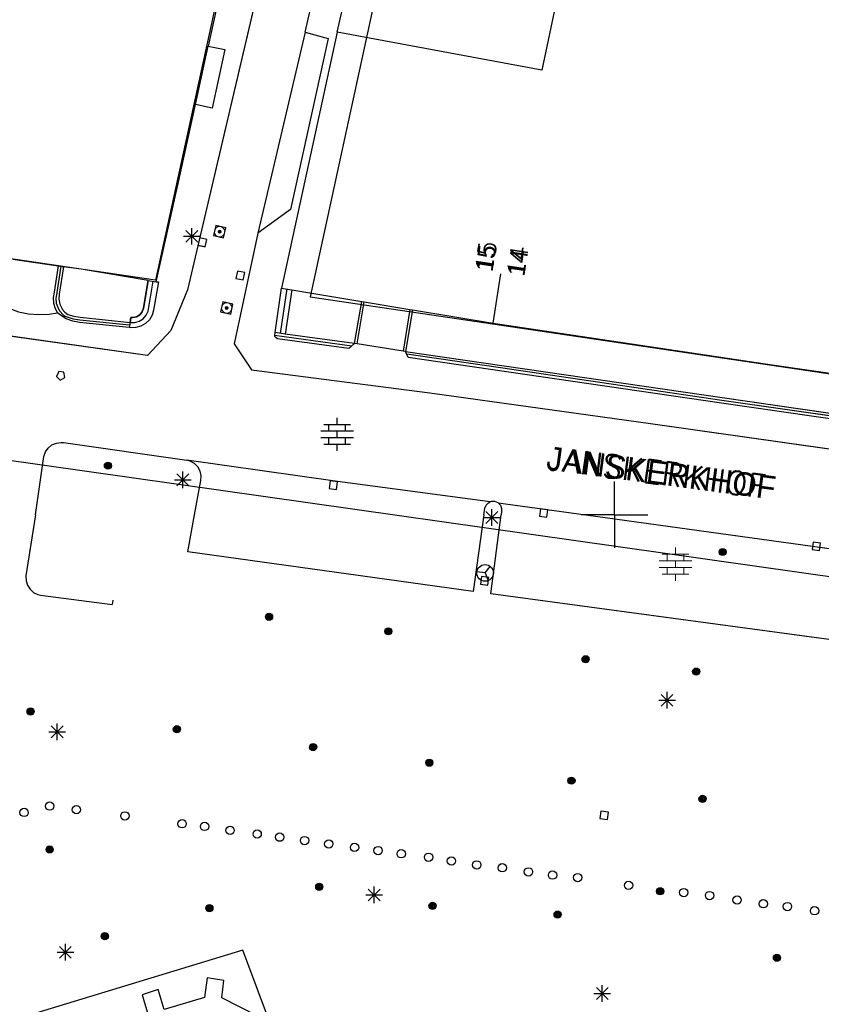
# Model space of a CAD drawing. Header units: millimetres. Extents: x 135944 to 142000, y 454200 to 456692.
# Tile 76 of 153: x 136814 to 136862, y 456171 to 456230. Entities that reach past the tile are written whole.
import ezdxf
from ezdxf.enums import TextEntityAlignment as Align

# ---------------------------------------------------------------- set-up
doc = ezdxf.new("R2010")
doc.units = ezdxf.units.MM
for name, color, linetype in [('TotaalGBKN2013_Bistad', 251, 'Continuous'), ('TotaalGBKN2013X$0$Contouren', 251, 'Continuous'), ('TotaalGBKN2013X$0$GBKN binnenstad 2009$0$OBJECTEN_', 251, 'Continuous'), ('TotaalGBKN2013X$0$GBKN binnenstad 2009$0$OBJECTEN__', 251, 'Continuous'), ('TotaalGBKN2013X$0$GBKN binnenstad 2009$0$OBJECTEN___', 251, 'Continuous'), ('TotaalGBKN2013X$0$GBKN binnenstad 2009$0$OBJECTEN____', 251, 'Continuous'), ('TotaalGBKN2013X$0$GBKN binnenstad 2009$0$SEMANT_ SYMB_', 251, 'Continuous'), ('TotaalGBKN2013X$0$Xref', 251, 'Continuous')]:
    doc.layers.add(name, color=color, linetype=linetype)
doc.styles.add('TotaalGBKN2013X$0$GBKN binnenstad 2009$0$Standard', font='txt')
doc.styles.add('TotaalGBKN2013X$0$GBKN binnenstad 2009$0$TXT', font='txt.shx')

# ---------------------------------------------------------------- blocks, each defined once
blk = doc.blocks.new('TotaalGBKN2013X$0$GBKN binnenstad 2009$0$V')
at = {"layer": 'TotaalGBKN2013X$0$GBKN binnenstad 2009$0$OBJECTEN__', "linetype": 'Continuous', "lineweight": 0}
for radius in [0.31, 0.095, 0.035, 0.0224]:
    blk.add_circle((0, 0), radius, dxfattribs=at)
blk = doc.blocks.new('TotaalGBKN2013X$0$GBKN binnenstad 2009$0$W')
at = {"layer": 'TotaalGBKN2013X$0$GBKN binnenstad 2009$0$OBJECTEN__', "linetype": 'Continuous', "lineweight": 0}
blk.add_lwpolyline([(-0.225, 0.225), (-0.225, -0.225), (0.225, -0.225), (0.225, 0.225), (-0.225, 0.225)], dxfattribs=at)
blk = doc.blocks.new('TotaalGBKN2013X$0$GBKN binnenstad 2009$0$X')
at = {"layer": 'TotaalGBKN2013X$0$GBKN binnenstad 2009$0$OBJECTEN__', "linetype": 'Continuous', "lineweight": 0}
blk.add_lwpolyline([(0.225, -0.25), (0.224, 0.2), (-0.225, 0.2), (-0.226, -0.25)], dxfattribs=at)
blk = doc.blocks.new('TotaalGBKN2013X$0$GBKN binnenstad 2009$0$DEC109')
at = {"layer": 'TotaalGBKN2013X$0$GBKN binnenstad 2009$0$SEMANT_ SYMB_', "linetype": 'Continuous', "lineweight": 0}
for p, q in [((-0.8, 0.6), (0.8, 0.6)), ((-0.5, 0.2), (-0.5, 0.6)), ((0, 0.6), (0, 1)), ((0.5, 0.2), (0.5, 0.6)), ((-0.98, 0.2), (0.98, 0.2)), ((0, -0.2), (0, 0.2)), ((-0.98, -0.2), (0.98, -0.2)), ((-0.5, -0.6), (-0.5, -0.2)), ((0.5, -0.6), (0.5, -0.2)), ((-0.8, -0.6), (0.8, -0.6)), ((0, -1), (0, -0.6))]:
    blk.add_line(p, q, dxfattribs=at)
blk = doc.blocks.new('TotaalGBKN2013X$0$GBKN binnenstad 2009$0$DEC100')
at = {"layer": 'TotaalGBKN2013X$0$GBKN binnenstad 2009$0$OBJECTEN_', "linetype": 'Continuous', "lineweight": 0}
for p, q in [((-0.5, 0), (0.5, 0)), ((-0.354, -0.354), (0.354, 0.354)), ((0.354, -0.354), (-0.354, 0.354)), ((0, -0.5), (0, 0.5))]:
    blk.add_line(p, q, dxfattribs=at)
blk = doc.blocks.new('TotaalGBKN2013X$0$GBKN binnenstad 2009$0$K')
at = {"layer": 'TotaalGBKN2013X$0$GBKN binnenstad 2009$0$OBJECTEN__', "linetype": 'Continuous', "lineweight": 0}
blk.add_lwpolyline([(-0.146, -0.25), (0.147, -0.25), (0.25, 0.069), (0, 0.25), (-0.25, 0.068), (-0.146, -0.25)], dxfattribs=at)
blk = doc.blocks.new('TotaalGBKN2013X$0$GBKN binnenstad 2009$0$J')
at = {"layer": 'TotaalGBKN2013X$0$GBKN binnenstad 2009$0$OBJECTEN___', "linetype": 'Continuous', "lineweight": 0}
for radius in [0.215, 0.155, 0.095, 0.035]:
    blk.add_circle((0, 0), radius, dxfattribs=at)
blk = doc.blocks.new('TotaalGBKN2013X$0$GBKN binnenstad 2009$0$Q')
at = {"layer": 'TotaalGBKN2013X$0$GBKN binnenstad 2009$0$OBJECTEN___', "linetype": 'Continuous', "lineweight": 0}
blk.add_circle((0, 0), 0.25, dxfattribs=at)
blk = doc.blocks.new('TotaalGBKN2013X$0$GBKN binnenstad 2009$0$L')
at = {"layer": 'TotaalGBKN2013X$0$GBKN binnenstad 2009$0$OBJECTEN____', "color": 7, "linetype": 'Continuous', "lineweight": 0}
for q in [(-0.432, 0.25), (0.433, 0.25), (0, -0.5)]:
    blk.add_line((0, 0), q, dxfattribs=at)
blk.add_circle((0, 0), 0.5, dxfattribs=at)
blk = doc.blocks.new('TotaalGBKN2013X$0$GBKN binnenstad 2009')
at = {"layer": 'TotaalGBKN2013_Bistad'}
for p, q in [((136829510, 456246077), (136825602, 456228155)), ((136829502, 456246042), (136825602, 456228155)), ((136831430, 456243652), (136824349, 456213501)), ((136831419, 456228984), (136832973, 456235605)), ((136831419, 456228984), (136832973, 456235605)), ((136833355, 456228996), (136834701, 456235025)), ((136833355, 456228996), (136834701, 456235025)), ((136846809, 456232322), (136845647, 456226706)), ((136846809, 456232322), (136845647, 456226706)), ((136831419, 456228984), (136828588, 456216908)), ((136833355, 456228996), (136830010, 456213618)), ((136833355, 456228996), (136830010, 456213618)), ((136832813, 456228604), (136830538, 456218326)), ((136831419, 456228984), (136832813, 456228604)), ((136845647, 456226706), (136833355, 456228996)), ((136845647, 456226706), (136833355, 456228996)), ((136824836, 456224640), (136825602, 456228155)), ((136824836, 456224640), (136825602, 456228155)), ((136825602, 456228155), (136826602, 456227939)), ((136826602, 456227939), (136825844, 456224423)), ((136823842, 456220081), (136824836, 456224640)), ((136825844, 456224423), (136824836, 456224640)), ((136822475, 456213996), (136823842, 456220081)), ((136830538, 456218326), (136828588, 456216908)), ((136826047, 456217371), (136825915, 456216765)), ((136826653, 456217239), (136826047, 456217371)), ((136824116, 456216724), (136825116, 456216724)), ((136824262, 456216370), (136824970, 456217078)), ((136824970, 456216370), (136824262, 456217078)), ((136824616, 456216224), (136824616, 456217224)), ((136825915, 456216765), (136826521, 456216633)), ((136826521, 456216633), (136826653, 456217239)), ((136828588, 456216908), (136827163, 456210261)), ((136824985, 456216199), (136825425, 456216102)), ((136825522, 456216542), (136825082, 456216639)), ((136825425, 456216102), (136825522, 456216542)), ((136813863, 456215355), (136816584, 456214948)), ((136813863, 456215355), (136816584, 456214948)), ((136816584, 456214948), (136816351, 456213373)), ((136816742, 456214925), (136816509, 456213350)), ((136816742, 456214925), (136816509, 456213350)), ((136816584, 456214948), (136816901, 456214901)), ((136816584, 456214948), (136816901, 456214901)), ((136816901, 456214901), (136816649, 456213256)), ((136817958, 456214744), (136816901, 456214901)), ((136821989, 456214076), (136817958, 456214744)), ((136827360, 456214638), (136827264, 456214198)), ((136827800, 456214542), (136827360, 456214638)), ((136827704, 456214102), (136827800, 456214542)), ((136842725, 456211511), (136843169, 456214478)), ((136842725, 456211511), (136843169, 456214478)), ((136821989, 456214076), (136821709, 456212399)), ((136821989, 456214076), (136822475, 456213996)), ((136821989, 456214076), (136822475, 456213996)), ((136822015, 456212348), (136822295, 456214026)), ((136822015, 456212348), (136822295, 456214026)), ((136822604, 456213999), (136822321, 456212297)), ((136822475, 456213996), (136822604, 456213999)), ((136827264, 456214198), (136827704, 456214102)), ((136816351, 456213373), (136816291, 456213043)), ((136816504, 456213326), (136816449, 456213015)), ((136816649, 456213256), (136816627, 456212948)), ((136824349, 456213501), (136823357, 456211075)), ((136829613, 456210936), (136830010, 456213618)), ((136829613, 456210936), (136830010, 456213618)), ((136830324, 456213570), (136829919, 456210894)), ((136830324, 456213570), (136829919, 456210894)), ((136830010, 456213618), (136830629, 456213515)), ((136830010, 456213618), (136830629, 456213515)), ((136830629, 456213515), (136830226, 456210852)), ((136830629, 456213515), (136830226, 456210852)), ((136830629, 456213515), (136834822, 456212818)), ((136830629, 456213515), (136834822, 456212818)), ((136816291, 456213043), (136816310, 456212708)), ((136816310, 456212708), (136816408, 456212387)), ((136816449, 456213015), (136816475, 456212700)), ((136816475, 456212700), (136816578, 456212402)), ((136816627, 456212948), (136816685, 456212645)), ((136816685, 456212645), (136816818, 456212367)), ((136826476, 456212790), (136826344, 456212184)), ((136827082, 456212658), (136826476, 456212790)), ((136826950, 456212052), (136827082, 456212658)), ((136834392, 456210281), (136834822, 456212818)), ((136834540, 456210257), (136834970, 456212793)), ((136834540, 456210257), (136834970, 456212793)), ((136834822, 456212818), (136834970, 456212793)), ((136834822, 456212818), (136834970, 456212793)), ((136834970, 456212793), (136837714, 456212337)), ((136834970, 456212793), (136837714, 456212337)), ((136814207, 456212197), (136814812, 456212069)), ((136814812, 456212069), (136815427, 456212020)), ((136815427, 456212020), (136816044, 456212051)), ((136816044, 456212051), (136816550, 456212137)), ((136816408, 456212387), (136816550, 456212137)), ((136816719, 456211993), (136816550, 456212137)), ((136816578, 456212402), (136816681, 456212230)), ((136816681, 456212230), (136816895, 456211998)), ((136817072, 456211774), (136816719, 456211993)), ((136816818, 456212367), (136816836, 456212340)), ((136816836, 456212340), (136816982, 456212166)), ((136816895, 456211998), (136817001, 456211919)), ((136816982, 456212166), (136817158, 456212023)), ((136817158, 456212023), (136817526, 456211931)), ((136821487, 456212005), (136821290, 456211888)), ((136821633, 456212183), (136821487, 456212005)), ((136821709, 456212399), (136821633, 456212183)), ((136821688, 456211769), (136821872, 456211978)), ((136821872, 456211978), (136821988, 456212231)), ((136821988, 456212231), (136822015, 456212348)), ((136822229, 456211991), (136822064, 456211716)), ((136822321, 456212297), (136822229, 456211991)), ((136826344, 456212184), (136826950, 456212052)), ((136837714, 456212337), (136837305, 456209817)), ((136837714, 456212337), (136837305, 456209817)), ((136837862, 456212313), (136837456, 456209806)), ((136837714, 456212337), (136837862, 456212313)), ((136837714, 456212337), (136837862, 456212313)), ((136837862, 456212313), (136842725, 456211511)), ((136837862, 456212313), (136842725, 456211511)), ((136821955, 456209565), (136805796, 456211839)), ((136817001, 456211919), (136817480, 456211774)), ((136817460, 456211627), (136817072, 456211774)), ((136817869, 456211556), (136817460, 456211627)), ((136817480, 456211774), (136817886, 456211714)), ((136817526, 456211931), (136817902, 456211874)), ((136820860, 456211240), (136817869, 456211556)), ((136817886, 456211714), (136820877, 456211399)), ((136817886, 456211714), (136820877, 456211399)), ((136817902, 456211874), (136820908, 456211556)), ((136820908, 456211556), (136820860, 456211240)), ((136820908, 456211556), (136820860, 456211240)), ((136820907, 456211546), (136821185, 456211544)), ((136820954, 456211853), (136820908, 456211556)), ((136821065, 456211845), (136820954, 456211853)), ((136821290, 456211888), (136821065, 456211845)), ((136821185, 456211544), (136821453, 456211620)), ((136821453, 456211620), (136821688, 456211769)), ((136821837, 456211491), (136821561, 456211329)), ((136822064, 456211716), (136821837, 456211491)), ((136842725, 456211511), (136859483, 456209007)), ((136820934, 456211231), (136820860, 456211240)), ((136821253, 456211241), (136820934, 456211231)), ((136821561, 456211329), (136821253, 456211241)), ((136823357, 456211075), (136821955, 456209565)), ((136829592, 456210773), (136829613, 456210936)), ((136829592, 456210773), (136829613, 456210936)), ((136830226, 456210852), (136829613, 456210936)), ((136830226, 456210852), (136829613, 456210936)), ((136834392, 456210281), (136830226, 456210852)), ((136834392, 456210281), (136830226, 456210852)), ((136827163, 456210261), (136828207, 456208704)), ((136834220, 456210130), (136829590, 456210768)), ((136834220, 456210130), (136829590, 456210768)), ((136829603, 456210697), (136829592, 456210773)), ((136829603, 456210697), (136829592, 456210773)), ((136829672, 456210625), (136829603, 456210697)), ((136829759, 456210573), (136829672, 456210625)), ((136834051, 456209981), (136829759, 456210573)), ((136834392, 456210281), (136834051, 456209981)), ((136834540, 456210257), (136834392, 456210281)), ((136834540, 456210257), (136834392, 456210281)), ((136837305, 456209817), (136834540, 456210257)), ((136837305, 456209817), (136834540, 456210257)), ((136837456, 456209806), (136837305, 456209817)), ((136837456, 456209806), (136837305, 456209817)), ((136837456, 456209806), (136856476, 456207036)), ((136837611, 456209453), (136837456, 456209806)), ((136843160, 456208816), (136837525, 456209637)), ((136856427, 456206700), (136837611, 456209453)), ((136859483, 456209007), (136865371, 456208144)), ((136816629, 456208607), (136816483, 456208307)), ((136816920, 456208566), (136816629, 456208607)), ((136816978, 456208237), (136816920, 456208566)), ((136828207, 456208704), (136838914, 456207311)), ((136856451, 456206868), (136843160, 456208816)), ((136816483, 456208307), (136816705, 456208091)), ((136816705, 456208091), (136816978, 456208237)), ((136838914, 456207311), (136852159, 456205487)), ((136871017, 456204598), (136856427, 456206700)), ((136870874, 456204790), (136856451, 456206868)), ((136856476, 456207036), (136870730, 456204983)), ((136833341, 456205428), (136833341, 456205828)), ((136852159, 456205487), (136890862, 456200000)), ((136832361, 456205028), (136834321, 456205028)), ((136832541, 456205428), (136834141, 456205428)), ((136832841, 456205028), (136832841, 456205428)), ((136833341, 456204628), (136833341, 456205028)), ((136833841, 456205028), (136833841, 456205428)), ((136816214, 456204189), (136816480, 456204303)), ((136816480, 456204303), (136816767, 456204340)), ((136816767, 456204340), (136816912, 456204329)), ((136816912, 456204329), (136824317, 456203283)), ((136832361, 456204628), (136834321, 456204628)), ((136832841, 456204228), (136832841, 456204628)), ((136833841, 456204228), (136833841, 456204628)), ((136815725, 456203496), (136815821, 456203769)), ((136815821, 456203769), (136815988, 456204006)), ((136815988, 456204006), (136816214, 456204189)), ((136832541, 456204228), (136834141, 456204228)), ((136833341, 456203828), (136833341, 456204228)), ((136815216, 456200000), (136815725, 456203496)), ((136833370, 456201985), (136824317, 456203283)), ((136824524, 456203224), (136824317, 456203283)), ((136824773, 456203081), (136824524, 456203224)), ((136824076, 456201597), (136824076, 456202597)), ((136824972, 456202875), (136824773, 456203081)), ((136825107, 456202623), (136824972, 456202875)), ((136825168, 456202343), (136825107, 456202623)), ((136823576, 456202097), (136824576, 456202097)), ((136823722, 456201743), (136824430, 456202451)), ((136824430, 456201743), (136823722, 456202451)), ((136824777, 456200000), (136825149, 456202057)), ((136825149, 456202057), (136825168, 456202343)), ((136832921, 456202026), (136832859, 456201580)), ((136833367, 456201964), (136832921, 456202026)), ((136833305, 456201518), (136833367, 456201964)), ((136842531, 456200765), (136833370, 456201985)), ((136850000, 456200000), (136850000, 456202000)), ((136850000, 456200000), (136850000, 456202000)), ((136832859, 456201580), (136833305, 456201518)), ((136842436, 456200716), (136842531, 456200765)), ((136842623, 456200791), (136842531, 456200765)), ((136842825, 456200788), (136842623, 456200791)), ((136843010, 456200708), (136842825, 456200788)), ((136842148, 456200000), (136842215, 456200388)), ((136842215, 456200388), (136842293, 456200574)), ((136842282, 456199477), (136842990, 456200185)), ((136842990, 456199477), (136842282, 456200185)), ((136842293, 456200574), (136842436, 456200716)), ((136842636, 456199331), (136842636, 456200331)), ((136843010, 456200708), (136848274, 456200000)), ((136843010, 456200708), (136848274, 456200000)), ((136843010, 456200708), (136843149, 456200562)), ((136843149, 456200562), (136843222, 456200374)), ((136843225, 456200219), (136843196, 456200000)), ((136843222, 456200374), (136843225, 456200219)), ((136845556, 456200353), (136845494, 456199907)), ((136846002, 456200291), (136845556, 456200353)), ((136845940, 456199845), (136846002, 456200291)), ((136815216, 456200000), (136814649, 456196321)), ((136815216, 456200000), (136814865, 456197724)), ((136824374, 456197767), (136824777, 456200000)), ((136842148, 456200000), (136841520, 456195383)), ((136842136, 456199831), (136843136, 456199831)), ((136842567, 456195239), (136843196, 456200000)), ((136845494, 456199907), (136845940, 456199845)), ((136850000, 456200000), (136848000, 456200000)), ((136850000, 456200000), (136848000, 456200000)), ((136850000, 456200000), (136848000, 456200000)), ((136850000, 456200000), (136848000, 456200000)), ((136848274, 456200000), (136865569, 456197601)), ((136848274, 456200000), (136861896, 456198110)), ((136850000, 456200000), (136852000, 456200000)), ((136850000, 456200000), (136852000, 456200000)), ((136850000, 456200000), (136850000, 456198000)), ((136850000, 456200000), (136852000, 456200000)), ((136850000, 456200000), (136852000, 456200000)), ((136850000, 456200000), (136850000, 456198000)), ((136841520, 456195383), (136824374, 456197767)), ((136861939, 456198349), (136861879, 456197903)), ((136861879, 456197903), (136862325, 456197843)), ((136862385, 456198289), (136861939, 456198349)), ((136862325, 456197843), (136862385, 456198289)), ((136862367, 456198045), (136865569, 456197601)), ((136842232, 456196498), (136842538, 456196894)), ((136814649, 456196321), (136814655, 456196033)), ((136814655, 456196033), (136814740, 456195758)), ((136842232, 456196498), (136841737, 456196565)), ((136842007, 456196277), (136841947, 456195831)), ((136842453, 456196217), (136842007, 456196277)), ((136842232, 456196498), (136842422, 456196035)), ((136842393, 456195771), (136842453, 456196217)), ((136814740, 456195758), (136814897, 456195517)), ((136814897, 456195517), (136815114, 456195328)), ((136841947, 456195831), (136842393, 456195771)), ((136815114, 456195328), (136815374, 456195206)), ((136815374, 456195206), (136815519, 456195172)), ((136815519, 456195172), (136819831, 456194608)), ((136819867, 456194856), (136819832, 456194608)), ((136864355, 456192295), (136842567, 456195239)), ((136852810, 456188495), (136853518, 456189203)), ((136853518, 456188495), (136852810, 456189203)), ((136853164, 456188349), (136853164, 456189349)), ((136852664, 456188849), (136853664, 456188849)), ((136816173, 456186602), (136816881, 456187310)), ((136816881, 456186602), (136816173, 456187310)), ((136816527, 456186456), (136816527, 456187456)), ((136816027, 456186956), (136817027, 456186956)), ((136849193, 456182184), (136849133, 456181738)), ((136849639, 456182124), (136849193, 456182184)), ((136849579, 456181678), (136849639, 456182124)), ((136849133, 456181738), (136849579, 456181678)), ((136835567, 456176653), (136835567, 456177653)), ((136835067, 456177153), (136836067, 456177153)), ((136835213, 456176799), (136835921, 456177507)), ((136835921, 456176799), (136835213, 456177507)), ((136817019, 456173206), (136817019, 456174206)), ((136816519, 456173706), (136817519, 456173706)), ((136816665, 456173352), (136817373, 456174060)), ((136817373, 456173352), (136816665, 456174060)), ((136825532, 456172170), (136825376, 456170995)), ((136826537, 456172020), (136825532, 456172170)), ((136826414, 456170980), (136826537, 456172020)), ((136822593, 456171481), (136821635, 456171157)), ((136821635, 456171157), (136821984, 456169935)), ((136822952, 456170279), (136822593, 456171481)), ((136848770, 456171230), (136849770, 456171230)), ((136848916, 456170876), (136849624, 456171584)), ((136849624, 456170876), (136848916, 456171584)), ((136849270, 456170730), (136849270, 456171730)), ((136825376, 456170995), (136822952, 456170279)), ((136828533, 456169880), (136826414, 456170980))]:
    blk.add_line(p, q, dxfattribs=at)
for points in [[(136831430, 456243652), (136824349, 456213501), (136823357, 456211075), (136821955, 456209565), (136805796, 456211839)], [(136831419, 456228984), (136832813, 456228604), (136830538, 456218326), (136828588, 456216908)], [(136825602, 456228155), (136826602, 456227939), (136825844, 456224423), (136824836, 456224640)], [(136822475, 456213996), (136823842, 456220081), (136824836, 456224640)], [(136828588, 456216908), (136827163, 456210261), (136828207, 456208704), (136838914, 456207311), (136852159, 456205487), (136890862, 456200000)], [(136816584, 456214948), (136816351, 456213373), (136816291, 456213043), (136816310, 456212708), (136816408, 456212387), (136816550, 456212137)], [(136816901, 456214901), (136816649, 456213256), (136816627, 456212948), (136816685, 456212645), (136816818, 456212367), (136816836, 456212340)], [(136821989, 456214076), (136817958, 456214744), (136816901, 456214901)], [(136822475, 456213996), (136822604, 456213999), (136822321, 456212297), (136822229, 456211991), (136822064, 456211716), (136821837, 456211491), (136821561, 456211329), (136821253, 456211241), (136820934, 456211231), (136820860, 456211240)], [(136820908, 456211556), (136820954, 456211853), (136821065, 456211845), (136821290, 456211888), (136821487, 456212005), (136821633, 456212183), (136821709, 456212399), (136821989, 456214076)], [(136816504, 456213326), (136816449, 456213015), (136816475, 456212700), (136816578, 456212402), (136816681, 456212230)], [(136813073, 456212681), (136813624, 456212402), (136814207, 456212197), (136814812, 456212069), (136815427, 456212020), (136816044, 456212051), (136816550, 456212137)], [(136820860, 456211240), (136817869, 456211556), (136817460, 456211627), (136817072, 456211774), (136816719, 456211993), (136816550, 456212137)], [(136816681, 456212230), (136816895, 456211998), (136817001, 456211919)], [(136816836, 456212340), (136816982, 456212166), (136817158, 456212023), (136817526, 456211931), (136817902, 456211874), (136820908, 456211556)], [(136820907, 456211546), (136821185, 456211544), (136821453, 456211620), (136821688, 456211769), (136821872, 456211978), (136821988, 456212231), (136822015, 456212348)], [(136817001, 456211919), (136817480, 456211774), (136817886, 456211714)], [(136842725, 456211511), (136859483, 456209007), (136865371, 456208144)], [(136834392, 456210281), (136834051, 456209981), (136829759, 456210573), (136829672, 456210625), (136829603, 456210697)], [(136871410, 456207258), (136871017, 456204598), (136856427, 456206700), (136837611, 456209453), (136837456, 456209806)], [(136837456, 456209806), (136856476, 456207036), (136870730, 456204983), (136871074, 456207307)], [(136871242, 456207283), (136870874, 456204790), (136856451, 456206868), (136843160, 456208816), (136837525, 456209637)], [(136815216, 456200000), (136815725, 456203496), (136815821, 456203769), (136815988, 456204006), (136816214, 456204189), (136816480, 456204303), (136816767, 456204340), (136816912, 456204329), (136824317, 456203283)], [(136824777, 456200000), (136825149, 456202057), (136825168, 456202343), (136825107, 456202623), (136824972, 456202875), (136824773, 456203081), (136824524, 456203224), (136824317, 456203283)], [(136842531, 456200765), (136833370, 456201985), (136824317, 456203283)], [(136842148, 456200000), (136842215, 456200388), (136842293, 456200574), (136842436, 456200716), (136842531, 456200765)], [(136843010, 456200708), (136842825, 456200788), (136842623, 456200791), (136842531, 456200765)], [(136843010, 456200708), (136843149, 456200562), (136843222, 456200374), (136843225, 456200219), (136843196, 456200000)], [(136842148, 456200000), (136841520, 456195383), (136824374, 456197767), (136824777, 456200000)], [(136865569, 456197601), (136865361, 456197585), (136865174, 456197492), (136865035, 456197337), (136864970, 456197170), (136864355, 456192295), (136842567, 456195239), (136843196, 456200000)], [(136828533, 456169880), (136826414, 456170980), (136826537, 456172020), (136825532, 456172170), (136825376, 456170995), (136822952, 456170279), (136822593, 456171481), (136821635, 456171157), (136821984, 456169935)]]:
    blk.add_lwpolyline(points, dxfattribs=at)
for centre, radius in [((136819575, 456202945), 215), ((136819575, 456202945), 155), ((136819575, 456202945), 95), ((136819575, 456202945), 35), ((136856502, 456197757), 215), ((136856502, 456197757), 155), ((136856502, 456197757), 95), ((136856502, 456197757), 35), ((136842232, 456196498), 500), ((136829254, 456193863), 215), ((136829254, 456193863), 155), ((136829254, 456193863), 95), ((136829254, 456193863), 35), ((136836419, 456192990), 215), ((136836419, 456192990), 155), ((136836419, 456192990), 95), ((136836419, 456192990), 35), ((136848270, 456191314), 215), ((136848270, 456191314), 155), ((136848270, 456191314), 95), ((136848270, 456191314), 35), ((136854914, 456190573), 215), ((136854914, 456190573), 155), ((136854914, 456190573), 95), ((136854914, 456190573), 35), ((136814930, 456188174), 215), ((136814930, 456188174), 155), ((136814930, 456188174), 95), ((136814930, 456188174), 35), ((136823718, 456187111), 215), ((136823718, 456187111), 155), ((136823718, 456187111), 95), ((136823718, 456187111), 35), ((136831901, 456186034), 215), ((136831901, 456186034), 155), ((136831901, 456186034), 95), ((136831901, 456186034), 35), ((136838882, 456185098), 215), ((136838882, 456185098), 155), ((136838882, 456185098), 95), ((136838882, 456185098), 35), ((136847418, 456184020), 215), ((136847418, 456184020), 155), ((136847418, 456184020), 95), ((136847418, 456184020), 35), ((136855294, 456182924), 215), ((136855294, 456182924), 155), ((136855294, 456182924), 95), ((136816074, 456182489), 250), ((136817680, 456182275), 250), ((136855294, 456182924), 35), ((136814538, 456182111), 250), ((136820592, 456181900), 250), ((136824033, 456181428), 250), ((136825378, 456181269), 250), ((136826914, 456181034), 250), ((136828540, 456180814), 250), ((136829891, 456180625), 250), ((136831387, 456180419), 250), ((136816076, 456179889), 215), ((136816076, 456179889), 155), ((136832842, 456180217), 250), ((136834389, 456180010), 250), ((136835804, 456179817), 250), ((136816076, 456179889), 95), ((136816076, 456179889), 35), ((136837195, 456179624), 250), ((136838836, 456179420), 250), ((136840213, 456179192), 250), ((136841730, 456178961), 250), ((136843265, 456178784), 250), ((136844836, 456178538), 250), ((136846287, 456178346), 250), ((136847792, 456178195), 250), ((136832269, 456177641), 215), ((136832269, 456177641), 155), ((136832269, 456177641), 95), ((136832269, 456177641), 35), ((136850853, 456177728), 250), ((136852749, 456177372), 215), ((136852749, 456177372), 155), ((136852749, 456177372), 95), ((136852749, 456177372), 35), ((136854163, 456177295), 250), ((136855717, 456177119), 250), ((136857367, 456176850), 250), ((136825671, 456176358), 215), ((136825671, 456176358), 155), ((136839076, 456176494), 215), ((136839076, 456176494), 155), ((136839076, 456176494), 95), ((136839076, 456176494), 35), ((136858943, 456176625), 250), ((136860392, 456176458), 250), ((136825671, 456176358), 95), ((136825671, 456176358), 35), ((136846586, 456175973), 215), ((136846586, 456175973), 155), ((136846586, 456175973), 95), ((136846586, 456175973), 35), ((136862023, 456176204), 250), ((136819388, 456174680), 215), ((136819388, 456174680), 155), ((136819388, 456174680), 95), ((136819388, 456174680), 35), ((136859762, 456173379), 215), ((136859762, 456173379), 155), ((136859762, 456173379), 95), ((136859762, 456173379), 35)]:
    blk.add_circle(centre, radius, dxfattribs=at)
at = {"layer": 'TotaalGBKN2013_Bistad', "zscale": 1000}
for name, p, xscale, yscale, rotation in [('TotaalGBKN2013X$0$GBKN binnenstad 2009$0$V', (136826283, 456217002), 1000.001389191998, 1000.001389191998, 77.65764656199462), ('TotaalGBKN2013X$0$GBKN binnenstad 2009$0$X', (136825277, 456216365), 999.9989212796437, 999.9989212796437, 257.543974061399), ('TotaalGBKN2013X$0$GBKN binnenstad 2009$0$W', (136827531, 456214370), 1000.001389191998, 1000.001389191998, 77.65764656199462), ('TotaalGBKN2013X$0$GBKN binnenstad 2009$0$V', (136826712, 456212421), 1000.001389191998, 1000.001389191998, 77.65764656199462), ('TotaalGBKN2013X$0$GBKN binnenstad 2009$0$K', (136816740, 456208339), 999.9994748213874, 999.9994748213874, 171.95988827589), ('TotaalGBKN2013X$0$GBKN binnenstad 2009$0$J', (136819575, 456202945), 999.9994748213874, 999.9994748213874, 171.95988827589), ('TotaalGBKN2013X$0$GBKN binnenstad 2009$0$W', (136833113, 456201772), 999.9996040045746, 999.9996040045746, 172.0886677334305), ('TotaalGBKN2013X$0$GBKN binnenstad 2009$0$W', (136845748, 456200099), 999.9996040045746, 999.9996040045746, 172.0886677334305), ('TotaalGBKN2013X$0$GBKN binnenstad 2009$0$J', (136856501, 456197756), 999.999569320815, 999.999569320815, 172.1490016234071), ('TotaalGBKN2013X$0$GBKN binnenstad 2009$0$W', (136862132, 456198096), 999.9995309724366, 999.9995309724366, 172.3008755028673), ('TotaalGBKN2013X$0$GBKN binnenstad 2009$0$L', (136842231, 456196498), 999.9995309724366, 999.9995309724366, 262.3008755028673), ('TotaalGBKN2013X$0$GBKN binnenstad 2009$0$W', (136842200, 456196024), 999.9995309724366, 999.9995309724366, 172.3008755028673), ('TotaalGBKN2013X$0$GBKN binnenstad 2009$0$Q', (136814538, 456182111), 999.998176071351, 999.998176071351, 196.041231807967), ('TotaalGBKN2013X$0$GBKN binnenstad 2009$0$Q', (136816074, 456182489), 999.998176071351, 999.998176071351, 196.041231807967), ('TotaalGBKN2013X$0$GBKN binnenstad 2009$0$Q', (136817679, 456182274), 999.9986738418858, 999.9986738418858, 352.2734062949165), ('TotaalGBKN2013X$0$GBKN binnenstad 2009$0$Q', (136820591, 456181899), 999.9986738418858, 999.9986738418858, 352.2734062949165), ('TotaalGBKN2013X$0$GBKN binnenstad 2009$0$W', (136849386, 456181931), 999.9994049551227, 999.9994049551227, 352.3049129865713), ('TotaalGBKN2013X$0$GBKN binnenstad 2009$0$Q', (136824032, 456181427), 999.9986738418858, 999.9986738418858, 352.2734062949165), ('TotaalGBKN2013X$0$GBKN binnenstad 2009$0$Q', (136825377, 456181268), 999.9986738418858, 999.9986738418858, 352.2734062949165), ('TotaalGBKN2013X$0$GBKN binnenstad 2009$0$Q', (136826913, 456181033), 999.9986738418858, 999.9986738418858, 352.2734062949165), ('TotaalGBKN2013X$0$GBKN binnenstad 2009$0$Q', (136828539, 456180813), 999.9986738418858, 999.9986738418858, 352.2734062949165), ('TotaalGBKN2013X$0$GBKN binnenstad 2009$0$Q', (136829890, 456180624), 999.9986738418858, 999.9986738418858, 352.2734062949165), ('TotaalGBKN2013X$0$GBKN binnenstad 2009$0$Q', (136831386, 456180418), 999.9986738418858, 999.9986738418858, 352.2734062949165), ('TotaalGBKN2013X$0$GBKN binnenstad 2009$0$Q', (136832841, 456180216), 999.9986738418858, 999.9986738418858, 352.2734062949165), ('TotaalGBKN2013X$0$GBKN binnenstad 2009$0$Q', (136834388, 456180009), 999.9986738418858, 999.9986738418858, 352.2734062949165), ('TotaalGBKN2013X$0$GBKN binnenstad 2009$0$Q', (136835803, 456179816), 999.9986738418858, 999.9986738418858, 352.2734062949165), ('TotaalGBKN2013X$0$GBKN binnenstad 2009$0$Q', (136837194, 456179623), 999.9986738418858, 999.9986738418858, 352.2734062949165), ('TotaalGBKN2013X$0$GBKN binnenstad 2009$0$Q', (136838835, 456179419), 999.9986738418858, 999.9986738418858, 352.2734062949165), ('TotaalGBKN2013X$0$GBKN binnenstad 2009$0$Q', (136840212, 456179191), 999.9986738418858, 999.9986738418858, 352.2734062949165), ('TotaalGBKN2013X$0$GBKN binnenstad 2009$0$Q', (136841729, 456178960), 999.9986738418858, 999.9986738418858, 352.2734062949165), ('TotaalGBKN2013X$0$GBKN binnenstad 2009$0$Q', (136843264, 456178783), 999.9986738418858, 999.9986738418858, 352.2734062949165), ('TotaalGBKN2013X$0$GBKN binnenstad 2009$0$Q', (136844835, 456178537), 999.9986738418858, 999.9986738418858, 352.2734062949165), ('TotaalGBKN2013X$0$GBKN binnenstad 2009$0$Q', (136846286, 456178345), 999.9986738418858, 999.9986738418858, 352.2734062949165), ('TotaalGBKN2013X$0$GBKN binnenstad 2009$0$Q', (136847791, 456178194), 999.9986738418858, 999.9986738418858, 352.2734062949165), ('TotaalGBKN2013X$0$GBKN binnenstad 2009$0$Q', (136850852, 456177727), 999.9986738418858, 999.9986738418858, 352.2734062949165), ('TotaalGBKN2013X$0$GBKN binnenstad 2009$0$Q', (136854162, 456177294), 999.9986738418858, 999.9986738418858, 352.2734062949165), ('TotaalGBKN2013X$0$GBKN binnenstad 2009$0$Q', (136855716, 456177118), 999.9986738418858, 999.9986738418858, 352.2734062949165), ('TotaalGBKN2013X$0$GBKN binnenstad 2009$0$Q', (136857366, 456176849), 999.9986738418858, 999.9986738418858, 352.2734062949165), ('TotaalGBKN2013X$0$GBKN binnenstad 2009$0$Q', (136858942, 456176624), 999.9986738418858, 999.9986738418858, 352.2734062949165), ('TotaalGBKN2013X$0$GBKN binnenstad 2009$0$Q', (136860391, 456176457), 999.9986738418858, 999.9986738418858, 352.2734062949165), ('TotaalGBKN2013X$0$GBKN binnenstad 2009$0$Q', (136862022, 456176203), 999.9986738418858, 999.9986738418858, 352.2734062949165)]:
    blk.add_blockref(name, p, dxfattribs=dict(at, xscale=xscale, yscale=yscale, rotation=rotation))
at = {"layer": 'TotaalGBKN2013_Bistad', "xscale": 1000, "yscale": 1000, "zscale": 1000}
for name, p in [('TotaalGBKN2013X$0$GBKN binnenstad 2009$0$DEC100', (136824616, 456216724)), ('TotaalGBKN2013X$0$GBKN binnenstad 2009$0$DEC109', (136833341, 456204828)), ('TotaalGBKN2013X$0$GBKN binnenstad 2009$0$DEC100', (136824076, 456202097)), ('TotaalGBKN2013X$0$GBKN binnenstad 2009$0$DEC100', (136842636, 456199831)), ('TotaalGBKN2013X$0$GBKN binnenstad 2009$0$DEC109', (136853677, 456197027)), ('TotaalGBKN2013X$0$GBKN binnenstad 2009$0$J', (136829254, 456193863)), ('TotaalGBKN2013X$0$GBKN binnenstad 2009$0$J', (136836419, 456192990)), ('TotaalGBKN2013X$0$GBKN binnenstad 2009$0$J', (136848270, 456191314)), ('TotaalGBKN2013X$0$GBKN binnenstad 2009$0$J', (136854914, 456190573)), ('TotaalGBKN2013X$0$GBKN binnenstad 2009$0$DEC100', (136853164, 456188849)), ('TotaalGBKN2013X$0$GBKN binnenstad 2009$0$J', (136814930, 456188174)), ('TotaalGBKN2013X$0$GBKN binnenstad 2009$0$DEC100', (136816527, 456186956)), ('TotaalGBKN2013X$0$GBKN binnenstad 2009$0$J', (136823718, 456187111)), ('TotaalGBKN2013X$0$GBKN binnenstad 2009$0$J', (136831901, 456186034)), ('TotaalGBKN2013X$0$GBKN binnenstad 2009$0$J', (136838882, 456185098)), ('TotaalGBKN2013X$0$GBKN binnenstad 2009$0$J', (136847418, 456184020)), ('TotaalGBKN2013X$0$GBKN binnenstad 2009$0$J', (136855294, 456182924)), ('TotaalGBKN2013X$0$GBKN binnenstad 2009$0$J', (136816076, 456179889)), ('TotaalGBKN2013X$0$GBKN binnenstad 2009$0$J', (136832269, 456177641)), ('TotaalGBKN2013X$0$GBKN binnenstad 2009$0$DEC100', (136835567, 456177153)), ('TotaalGBKN2013X$0$GBKN binnenstad 2009$0$J', (136852749, 456177372)), ('TotaalGBKN2013X$0$GBKN binnenstad 2009$0$J', (136825671, 456176358)), ('TotaalGBKN2013X$0$GBKN binnenstad 2009$0$J', (136839076, 456176494)), ('TotaalGBKN2013X$0$GBKN binnenstad 2009$0$J', (136846586, 456175973)), ('TotaalGBKN2013X$0$GBKN binnenstad 2009$0$J', (136819388, 456174680)), ('TotaalGBKN2013X$0$GBKN binnenstad 2009$0$DEC100', (136817019, 456173706)), ('TotaalGBKN2013X$0$GBKN binnenstad 2009$0$J', (136859762, 456173379)), ('TotaalGBKN2013X$0$GBKN binnenstad 2009$0$DEC100', (136849270, 456171230))]:
    blk.add_blockref(name, p, dxfattribs=at)
at = {"layer": 'TotaalGBKN2013_Bistad'}
for s, rotation, style, p in [('15', 81.4979, 'TotaalGBKN2013X$0$GBKN binnenstad 2009$0$TXT', (136842153.8, 456214632.9)), ('15', 81.4979, 'TotaalGBKN2013X$0$GBKN binnenstad 2009$0$Standard', (136842153.8, 456214632.9)), ('14', 81.4887, 'TotaalGBKN2013X$0$GBKN binnenstad 2009$0$TXT', (136844064.8, 456214362)), ('14', 81.4887, 'TotaalGBKN2013X$0$GBKN binnenstad 2009$0$Standard', (136844064.8, 456214362))]:
    blk.add_text(s, height=1054, rotation=rotation, dxfattribs=dict(at, style=style)).set_placement(p, align=Align.MIDDLE_LEFT)
for height, style in [(1399.998, 'TotaalGBKN2013X$0$GBKN binnenstad 2009$0$TXT'), (1400, 'TotaalGBKN2013X$0$GBKN binnenstad 2009$0$Standard')]:
    blk.add_text('JANSKERKHOF', height=height, rotation=352.399564, dxfattribs=dict(at, style=style)).set_placement((136845868, 456202731))

msp = doc.modelspace()

# ---------------------------------------------------------------- linework, layer by layer
at = {"layer": 'TotaalGBKN2013X$0$Contouren'}
for p, q in [((136851.416, 456347), (136822.438, 456214.1)), ((136860.902, 456347.262), (136831.722, 456213.082)), ((136822.438, 456214.1), (136737.922, 456226.487)), ((136831.722, 456213.082), (136910.904, 456201.358)), ((136880.327, 456193.803), (136756.482, 456211.367)), ((136827.684, 456173.825), (136782.04, 456159.98)), ((136830.913, 456165.194), (136827.684, 456173.825))]:
    msp.add_line(p, q, dxfattribs=at)

# ---------------------------------------------------------------- block references
at = {"layer": 'TotaalGBKN2013X$0$Xref', "xscale": 0.0009999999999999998, "yscale": 0.0009999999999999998, "zscale": 0.0009999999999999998}
msp.add_blockref('TotaalGBKN2013X$0$GBKN binnenstad 2009', (0, 0), dxfattribs=at)

doc.saveas('drawing.dxf')
